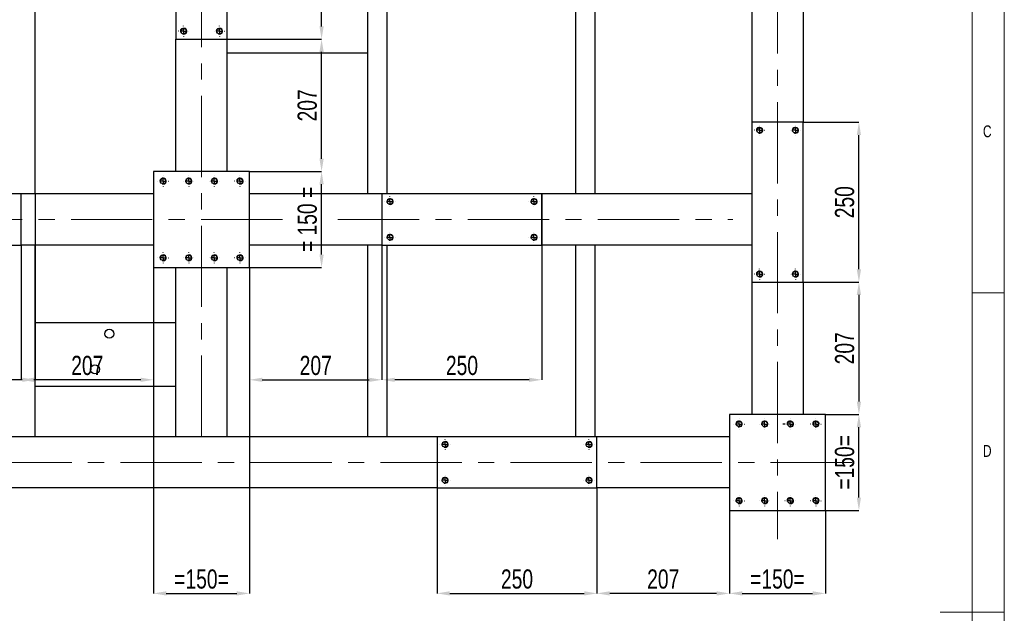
# Model space of a CAD drawing. Header units: millimetres. Extents: x 5 to 3649, y 4 to 418.
# Tile 79 of 105: x 2880 to 3034, y 212 to 305. Entities that reach past the tile are written whole.
import ezdxf

# ---------------------------------------------------------------- set-up
doc = ezdxf.new("R2010")
doc.units = ezdxf.units.MM
doc.header["$PDSIZE"] = -1
doc.linetypes.add('CENTERX2', pattern=[20.32, 12.7, -2.54, 2.54, -2.54])
for name, color, linetype in [('COTES', 1, 'Continuous'), ('NOTES', 6, 'Continuous'), ('TRAIT-FINS', 9, 'Continuous'), ('TRAIT-MIXTES', 3, 'CENTERX2')]:
    doc.layers.add(name, color=color, linetype=linetype)
doc.layers.add('TRAIT-FORT', color=4, linetype='Continuous', lineweight=25)
doc.styles.add('SLDTEXTSTYLE0', font='TXT', dxfattribs={"width": 0.75})
doc.dimstyles.new('SLDDIMSTYLE0', dxfattribs={"dimtxt": 3, "dimasz": 2, "dimexe": 0, "dimexo": 0.0625, "dimgap": 0.75, "dimtad": 1, "dimdec": 0, "dimlfac": 10, "dimrnd": 1e-09, "dimzin": 12, "dimdsep": 46, "dimtxsty": 'SLDTEXTSTYLE0', "dimsah": 1, "dimcen": 0.09, "dimadec": 0, "dimazin": 3, "dimtfac": 1, "dimtdec": 0, "dimtofl": 0, "dimtmove": 0, "dimatfit": 3, "dimfxl": 1, "dimfrac": 2, "dimtolj": 1, "dimtzin": 12, "dimarcsym": 0})

# ---------------------------------------------------------------- blocks, each defined once
blk = doc.blocks.new('*D2319')
at = {"layer": 'COTES', "color": 0, "lineweight": -2, "transparency": 16777216}
for p, q in [((2945.52, 231.8), (2945.52, 215.37)), ((2970.52, 231.8), (2970.52, 215.37)), ((2947.52, 215.37), (2968.52, 215.37))]:
    blk.add_line(p, q, dxfattribs=at)
at = {"layer": 'COTES', "color": 0, "transparency": 16777216}
for points in [[(2947.52, 215.7), (2947.52, 215.03), (2945.52, 215.37)], [(2968.52, 215.7), (2968.52, 215.03), (2970.52, 215.37)]]:
    blk.add_solid(points, dxfattribs=at)
at = {"layer": 'Defpoints', "color": 0, "transparency": 16777216}
for p in [(2945.52, 231.86), (2970.52, 231.86), (2970.52, 215.37)]:
    blk.add_point(p, dxfattribs=at)
at = {"layer": 'COTES', "color": 0, "transparency": 16777216, "insert": (2958.02, 219.12), "char_height": 3, "attachment_point": 2, "style": 'SLDTEXTSTYLE0'}
blk.add_mtext('\\A1;250', dxfattribs=at)
blk = doc.blocks.new('*D2320')
at = {"layer": 'COTES', "color": 0, "lineweight": -2, "transparency": 16777216}
for p, q in [((2991.22, 228.3), (2991.22, 215.37)), ((3006.22, 228.3), (3006.22, 215.37)), ((2993.22, 215.37), (3004.22, 215.37))]:
    blk.add_line(p, q, dxfattribs=at)
at = {"layer": 'COTES', "color": 0, "transparency": 16777216}
for points in [[(2993.22, 215.7), (2993.22, 215.03), (2991.22, 215.37)], [(3004.22, 215.7), (3004.22, 215.03), (3006.22, 215.37)]]:
    blk.add_solid(points, dxfattribs=at)
at = {"layer": 'Defpoints', "color": 0, "transparency": 16777216}
for p in [(2991.22, 228.36), (3006.22, 228.36), (3006.22, 215.37)]:
    blk.add_point(p, dxfattribs=at)
at = {"layer": 'COTES', "color": 0, "transparency": 16777216, "insert": (2998.72, 219.12), "char_height": 3, "attachment_point": 2, "style": 'SLDTEXTSTYLE0'}
blk.add_mtext('\\A1;=150=', dxfattribs=at)
blk = doc.blocks.new('*D2321')
at = {"layer": 'COTES', "color": 0, "lineweight": -2, "transparency": 16777216}
for p, q in [((2970.52, 231.8), (2970.52, 215.37)), ((2991.22, 228.3), (2991.22, 215.37)), ((2989.22, 215.37), (2972.52, 215.37))]:
    blk.add_line(p, q, dxfattribs=at)
at = {"layer": 'COTES', "color": 0, "transparency": 16777216}
for points in [[(2972.52, 215.7), (2972.52, 215.03), (2970.52, 215.37)], [(2989.22, 215.7), (2989.22, 215.03), (2991.22, 215.37)]]:
    blk.add_solid(points, dxfattribs=at)
at = {"layer": 'Defpoints', "color": 0, "transparency": 16777216}
for p in [(2970.52, 231.86), (2991.22, 228.36), (2970.52, 215.37)]:
    blk.add_point(p, dxfattribs=at)
at = {"layer": 'COTES', "color": 0, "transparency": 16777216, "insert": (2980.87, 219.12), "char_height": 3, "attachment_point": 2, "style": 'SLDTEXTSTYLE0'}
blk.add_mtext('\\A1;207', dxfattribs=at)
blk = doc.blocks.new('*D2322')
at = {"layer": 'COTES', "color": 0, "lineweight": -2, "transparency": 16777216}
for p, q in [((3002.78, 289.06), (3011.45, 289.06)), ((3011.45, 266.06), (3011.45, 287.06)), ((3002.78, 264.06), (3011.45, 264.06))]:
    blk.add_line(p, q, dxfattribs=at)
at = {"layer": 'COTES', "color": 0, "transparency": 16777216}
for points in [[(3011.11, 287.06), (3011.78, 287.06), (3011.45, 289.06)], [(3011.11, 266.06), (3011.78, 266.06), (3011.45, 264.06)]]:
    blk.add_solid(points, dxfattribs=at)
at = {"layer": 'Defpoints', "color": 0, "transparency": 16777216}
for p in [(3002.72, 289.06), (3011.45, 289.06), (3002.72, 264.06)]:
    blk.add_point(p, dxfattribs=at)
at = {"layer": 'COTES', "color": 0, "transparency": 16777216, "insert": (3007.7, 276.56), "char_height": 3, "attachment_point": 2, "rotation": 90, "style": 'SLDTEXTSTYLE0'}
blk.add_mtext('\\A1;250', dxfattribs=at)
blk = doc.blocks.new('*D2323')
at = {"layer": 'COTES', "color": 0, "lineweight": -2, "transparency": 16777216}
for p, q in [((3006.28, 243.36), (3011.45, 243.36)), ((3011.45, 230.36), (3011.45, 241.36)), ((3006.28, 228.36), (3011.45, 228.36))]:
    blk.add_line(p, q, dxfattribs=at)
at = {"layer": 'COTES', "color": 0, "transparency": 16777216}
for points in [[(3011.11, 241.36), (3011.78, 241.36), (3011.45, 243.36)], [(3011.11, 230.36), (3011.78, 230.36), (3011.45, 228.36)]]:
    blk.add_solid(points, dxfattribs=at)
at = {"layer": 'Defpoints', "color": 0, "transparency": 16777216}
for p in [(3006.22, 243.36), (3011.45, 243.36), (3006.22, 228.36)]:
    blk.add_point(p, dxfattribs=at)
at = {"layer": 'COTES', "color": 0, "transparency": 16777216, "insert": (3007.7, 235.86), "char_height": 3, "attachment_point": 2, "rotation": 90, "style": 'SLDTEXTSTYLE0'}
blk.add_mtext('\\A1;=150=', dxfattribs=at)
blk = doc.blocks.new('*D2324')
at = {"layer": 'COTES', "color": 0, "lineweight": -2, "transparency": 16777216}
for p, q in [((3002.78, 264.06), (3011.45, 264.06)), ((3011.45, 262.06), (3011.45, 245.36)), ((3006.28, 243.36), (3011.45, 243.36))]:
    blk.add_line(p, q, dxfattribs=at)
at = {"layer": 'COTES', "color": 0, "transparency": 16777216}
for points in [[(3011.11, 262.06), (3011.78, 262.06), (3011.45, 264.06)], [(3011.11, 245.36), (3011.78, 245.36), (3011.45, 243.36)]]:
    blk.add_solid(points, dxfattribs=at)
at = {"layer": 'Defpoints', "color": 0, "transparency": 16777216}
for p in [(3002.72, 264.06), (3006.22, 243.36), (3011.45, 243.36)]:
    blk.add_point(p, dxfattribs=at)
at = {"layer": 'COTES', "color": 0, "transparency": 16777216, "insert": (3007.7, 253.71), "char_height": 3, "attachment_point": 2, "rotation": 90, "style": 'SLDTEXTSTYLE0'}
blk.add_mtext('\\A1;207', dxfattribs=at)
blk = doc.blocks.new('*D2328')
at = {"layer": 'COTES', "color": 0, "lineweight": -2, "transparency": 16777216}
for p, q in [((2855.52, 277.8), (2855.52, 248.78)), ((2882.72, 277.8), (2882.72, 248.78)), ((2880.72, 248.78), (2857.52, 248.78))]:
    blk.add_line(p, q, dxfattribs=at)
at = {"layer": 'COTES', "color": 0, "transparency": 16777216}
for points in [[(2857.52, 249.11), (2857.52, 248.45), (2855.52, 248.78)], [(2880.72, 249.11), (2880.72, 248.45), (2882.72, 248.78)]]:
    blk.add_solid(points, dxfattribs=at)
at = {"layer": 'Defpoints', "color": 0, "transparency": 16777216}
for p in [(2855.52, 277.86), (2882.72, 277.86), (2855.52, 248.78)]:
    blk.add_point(p, dxfattribs=at)
at = {"layer": 'COTES', "color": 0, "transparency": 16777216, "insert": (2869.12, 252.53), "char_height": 3, "attachment_point": 2, "style": 'SLDTEXTSTYLE0'}
blk.add_mtext('\\A1;272', dxfattribs=at)
blk = doc.blocks.new('*D2329')
at = {"layer": 'COTES', "color": 0, "lineweight": -2, "transparency": 16777216}
for p, q in [((2936.92, 277.8), (2936.92, 248.78)), ((2961.92, 277.8), (2961.92, 248.78)), ((2959.92, 248.78), (2938.92, 248.78))]:
    blk.add_line(p, q, dxfattribs=at)
at = {"layer": 'COTES', "color": 0, "transparency": 16777216}
for points in [[(2938.92, 249.11), (2938.92, 248.45), (2936.92, 248.78)], [(2959.92, 249.11), (2959.92, 248.45), (2961.92, 248.78)]]:
    blk.add_solid(points, dxfattribs=at)
at = {"layer": 'Defpoints', "color": 0, "transparency": 16777216}
for p in [(2936.92, 277.86), (2961.92, 277.86), (2936.92, 248.78)]:
    blk.add_point(p, dxfattribs=at)
at = {"layer": 'COTES', "color": 0, "transparency": 16777216, "insert": (2949.42, 252.53), "char_height": 3, "attachment_point": 2, "style": 'SLDTEXTSTYLE0'}
blk.add_mtext('\\A1;250', dxfattribs=at)
blk = doc.blocks.new('*D2330')
at = {"layer": 'COTES', "color": 0, "lineweight": -2, "transparency": 16777216}
for p, q in [((2880.52, 269.8), (2880.52, 248.78)), ((2901.22, 266.3), (2901.22, 248.78)), ((2899.22, 248.78), (2882.52, 248.78))]:
    blk.add_line(p, q, dxfattribs=at)
at = {"layer": 'COTES', "color": 0, "transparency": 16777216}
for points in [[(2882.52, 249.11), (2882.52, 248.45), (2880.52, 248.78)], [(2899.22, 249.11), (2899.22, 248.45), (2901.22, 248.78)]]:
    blk.add_solid(points, dxfattribs=at)
at = {"layer": 'Defpoints', "color": 0, "transparency": 16777216}
for p in [(2880.52, 269.86), (2901.22, 266.36), (2880.52, 248.78)]:
    blk.add_point(p, dxfattribs=at)
at = {"layer": 'COTES', "color": 0, "transparency": 16777216, "insert": (2890.87, 252.53), "char_height": 3, "attachment_point": 2, "style": 'SLDTEXTSTYLE0'}
blk.add_mtext('\\A1;207', dxfattribs=at)
blk = doc.blocks.new('*D2331')
at = {"layer": 'COTES', "color": 0, "lineweight": -2, "transparency": 16777216}
for p, q in [((2936.92, 269.8), (2936.92, 248.78)), ((2916.22, 266.3), (2916.22, 248.78)), ((2918.22, 248.78), (2934.92, 248.78))]:
    blk.add_line(p, q, dxfattribs=at)
at = {"layer": 'COTES', "color": 0, "transparency": 16777216}
for points in [[(2918.22, 249.11), (2918.22, 248.45), (2916.22, 248.78)], [(2934.92, 249.11), (2934.92, 248.45), (2936.92, 248.78)]]:
    blk.add_solid(points, dxfattribs=at)
at = {"layer": 'Defpoints', "color": 0, "transparency": 16777216}
for p in [(2936.92, 269.86), (2916.22, 266.36), (2936.92, 248.78)]:
    blk.add_point(p, dxfattribs=at)
at = {"layer": 'COTES', "color": 0, "transparency": 16777216, "insert": (2926.57, 252.53), "char_height": 3, "attachment_point": 2, "style": 'SLDTEXTSTYLE0'}
blk.add_mtext('\\A1;207', dxfattribs=at)
blk = doc.blocks.new('*D2332')
at = {"layer": 'COTES', "color": 0, "lineweight": -2, "transparency": 16777216}
for p, q in [((2901.22, 266.3), (2901.22, 215.37)), ((2916.22, 266.3), (2916.22, 215.37)), ((2903.22, 215.37), (2914.22, 215.37))]:
    blk.add_line(p, q, dxfattribs=at)
at = {"layer": 'COTES', "color": 0, "transparency": 16777216}
for points in [[(2903.22, 215.7), (2903.22, 215.03), (2901.22, 215.37)], [(2914.22, 215.7), (2914.22, 215.03), (2916.22, 215.37)]]:
    blk.add_solid(points, dxfattribs=at)
at = {"layer": 'Defpoints', "color": 0, "transparency": 16777216}
for p in [(2901.22, 266.36), (2916.22, 266.36), (2916.22, 215.37)]:
    blk.add_point(p, dxfattribs=at)
at = {"layer": 'COTES', "color": 0, "transparency": 16777216, "insert": (2908.72, 219.12), "char_height": 3, "attachment_point": 2, "style": 'SLDTEXTSTYLE0'}
blk.add_mtext('\\A1;=150=', dxfattribs=at)
blk = doc.blocks.new('*D2333')
at = {"layer": 'COTES', "color": 0, "lineweight": -2, "transparency": 16777216}
for p, q in [((2916.28, 281.36), (2927.48, 281.36)), ((2927.48, 268.36), (2927.48, 279.36)), ((2916.28, 266.36), (2927.48, 266.36))]:
    blk.add_line(p, q, dxfattribs=at)
at = {"layer": 'COTES', "color": 0, "transparency": 16777216}
for points in [[(2927.15, 279.36), (2927.82, 279.36), (2927.48, 281.36)], [(2927.15, 268.36), (2927.82, 268.36), (2927.48, 266.36)]]:
    blk.add_solid(points, dxfattribs=at)
at = {"layer": 'Defpoints', "color": 0, "transparency": 16777216}
for p in [(2916.22, 281.36), (2927.48, 281.36), (2916.22, 266.36)]:
    blk.add_point(p, dxfattribs=at)
at = {"layer": 'COTES', "color": 0, "transparency": 16777216, "insert": (2923.73, 273.86), "char_height": 3, "attachment_point": 2, "rotation": 90, "style": 'SLDTEXTSTYLE0'}
blk.add_mtext('\\A1;= 150 =', dxfattribs=at)
blk = doc.blocks.new('*D2334')
at = {"layer": 'COTES', "color": 0, "lineweight": -2, "transparency": 16777216}
for p, q in [((2912.78, 327.06), (2927.48, 327.06)), ((2927.48, 304.06), (2927.48, 325.06)), ((2912.78, 302.06), (2927.48, 302.06))]:
    blk.add_line(p, q, dxfattribs=at)
at = {"layer": 'COTES', "color": 0, "transparency": 16777216}
for points in [[(2927.15, 325.06), (2927.82, 325.06), (2927.48, 327.06)], [(2927.15, 304.06), (2927.82, 304.06), (2927.48, 302.06)]]:
    blk.add_solid(points, dxfattribs=at)
at = {"layer": 'Defpoints', "color": 0, "transparency": 16777216}
for p in [(2912.72, 327.06), (2927.48, 327.06), (2912.72, 302.06)]:
    blk.add_point(p, dxfattribs=at)
at = {"layer": 'COTES', "color": 0, "transparency": 16777216, "insert": (2923.73, 314.56), "char_height": 3, "attachment_point": 2, "rotation": 90, "style": 'SLDTEXTSTYLE0'}
blk.add_mtext('\\A1;250', dxfattribs=at)
blk = doc.blocks.new('*D2335')
at = {"layer": 'COTES', "color": 0, "lineweight": -2, "transparency": 16777216}
for p, q in [((2912.78, 302.06), (2927.48, 302.06)), ((2927.48, 283.36), (2927.48, 300.06)), ((2916.28, 281.36), (2927.48, 281.36))]:
    blk.add_line(p, q, dxfattribs=at)
at = {"layer": 'COTES', "color": 0, "transparency": 16777216}
for points in [[(2927.15, 300.06), (2927.82, 300.06), (2927.48, 302.06)], [(2927.15, 283.36), (2927.82, 283.36), (2927.48, 281.36)]]:
    blk.add_solid(points, dxfattribs=at)
at = {"layer": 'Defpoints', "color": 0, "transparency": 16777216}
for p in [(2912.72, 302.06), (2927.48, 302.06), (2916.22, 281.36)]:
    blk.add_point(p, dxfattribs=at)
at = {"layer": 'COTES', "color": 0, "transparency": 16777216, "insert": (2923.73, 291.71), "char_height": 3, "attachment_point": 2, "rotation": 90, "style": 'SLDTEXTSTYLE0'}
blk.add_mtext('\\A1;207', dxfattribs=at)
blk = doc.blocks.new('SW_CENTERMARKSYMBOL_434')
at = {"layer": 'TRAIT-MIXTES', "color": 0}
for p, q in [((-0.8, 0), (-0.825, 0)), ((0, 0), (-0.4, 0)), ((0, 0.8), (0, 0.825)), ((0, 0), (0, 0.4)), ((0, 0), (0, -0.4)), ((0, 0), (0.4, 0)), ((0.8, 0), (0.825, 0)), ((0, -0.8), (0, -0.825))]:
    blk.add_line(p, q, dxfattribs=at)
blk = doc.blocks.new('SW_CENTERMARKSYMBOL_435')
at = {"layer": 'TRAIT-MIXTES', "color": 0}
for p, q in [((-0.8, 0), (-0.825, 0)), ((0, 0), (-0.4, 0)), ((0, 0.8), (0, 0.825)), ((0, 0), (0, 0.4)), ((0, 0), (0, -0.4)), ((0, 0), (0.4, 0)), ((0.8, 0), (0.825, 0)), ((0, -0.8), (0, -0.825))]:
    blk.add_line(p, q, dxfattribs=at)
blk = doc.blocks.new('SW_CENTERMARKSYMBOL_436')
at = {"layer": 'TRAIT-MIXTES', "color": 0}
for p, q in [((-0.8, 0), (-0.825, 0)), ((0, 0), (-0.4, 0)), ((0, 0.8), (0, 0.825)), ((0, 0), (0, 0.4)), ((0, 0), (0, -0.4)), ((0, 0), (0.4, 0)), ((0.8, 0), (0.825, 0)), ((0, -0.8), (0, -0.825))]:
    blk.add_line(p, q, dxfattribs=at)
blk = doc.blocks.new('SW_CENTERMARKSYMBOL_437')
at = {"layer": 'TRAIT-MIXTES', "color": 0}
for p, q in [((-0.8, 0), (-0.825, 0)), ((0, 0), (-0.4, 0)), ((0, 0.8), (0, 0.825)), ((0, 0), (0, 0.4)), ((0, 0), (0, -0.4)), ((0, 0), (0.4, 0)), ((0.8, 0), (0.825, 0)), ((0, -0.8), (0, -0.825))]:
    blk.add_line(p, q, dxfattribs=at)
blk = doc.blocks.new('SW_CENTERMARKSYMBOL_446')
at = {"layer": 'TRAIT-MIXTES', "color": 0}
for p, q in [((-0.8, 0), (-0.825, 0)), ((0, 0), (-0.4, 0)), ((0, 0.8), (0, 0.825)), ((0, 0), (0, 0.4)), ((0, 0), (0, -0.4)), ((0, 0), (0.4, 0)), ((0.8, 0), (0.825, 0)), ((0, -0.8), (0, -0.825))]:
    blk.add_line(p, q, dxfattribs=at)
blk = doc.blocks.new('SW_CENTERMARKSYMBOL_447')
at = {"layer": 'TRAIT-MIXTES', "color": 0}
for p, q in [((-0.8, 0), (-0.825, 0)), ((0, 0), (-0.4, 0)), ((0, 0.8), (0, 0.825)), ((0, 0), (0, 0.4)), ((0, 0), (0, -0.4)), ((0, 0), (0.4, 0)), ((0.8, 0), (0.825, 0)), ((0, -0.8), (0, -0.825))]:
    blk.add_line(p, q, dxfattribs=at)
blk = doc.blocks.new('SW_CENTERMARKSYMBOL_448')
at = {"layer": 'TRAIT-MIXTES', "color": 0}
for p, q in [((-0.8, 0), (-1.16, 0)), ((0, 0), (-0.4, 0)), ((0, 0.8), (0, 0.82)), ((0, 0), (0, 0.4)), ((0, 0), (0, -0.4)), ((0, 0), (0.4, 0)), ((0.8, 0), (0.82, 0)), ((0, -0.8), (0, -0.82))]:
    blk.add_line(p, q, dxfattribs=at)
blk = doc.blocks.new('SW_CENTERMARKSYMBOL_449')
at = {"layer": 'TRAIT-MIXTES', "color": 0}
for p, q in [((-0.8, 0), (-0.825, 0)), ((0, 0), (-0.4, 0)), ((0, 0.8), (0, 0.825)), ((0, 0), (0, 0.4)), ((0, 0), (0, -0.4)), ((0, 0), (0.4, 0)), ((0.8, 0), (0.825, 0)), ((0, -0.8), (0, -0.825))]:
    blk.add_line(p, q, dxfattribs=at)
blk = doc.blocks.new('SW_CENTERMARKSYMBOL_450')
at = {"layer": 'TRAIT-MIXTES', "color": 0}
for p, q in [((-0.8, 0), (-0.825, 0)), ((0, 0), (-0.4, 0)), ((0, 0.8), (0, 0.825)), ((0, 0), (0, 0.4)), ((0, 0), (0, -0.4)), ((0, 0), (0.4, 0)), ((0.8, 0), (0.825, 0)), ((0, -0.8), (0, -0.825))]:
    blk.add_line(p, q, dxfattribs=at)
blk = doc.blocks.new('SW_CENTERMARKSYMBOL_451')
at = {"layer": 'TRAIT-MIXTES', "color": 0}
for p, q in [((-0.8, 0), (-0.825, 0)), ((0, 0), (-0.4, 0)), ((0, 0.8), (0, 0.825)), ((0, 0), (0, 0.4)), ((0, 0), (0, -0.4)), ((0, 0), (0.4, 0)), ((0.8, 0), (0.825, 0)), ((0, -0.8), (0, -0.825))]:
    blk.add_line(p, q, dxfattribs=at)
blk = doc.blocks.new('SW_CENTERMARKSYMBOL_452')
at = {"layer": 'TRAIT-MIXTES', "color": 0}
for p, q in [((-0.8, 0), (-0.825, 0)), ((0, 0), (-0.4, 0)), ((0, 0.8), (0, 0.825)), ((0, 0), (0, 0.4)), ((0, 0), (0, -0.4)), ((0, 0), (0.4, 0)), ((0.8, 0), (0.825, 0)), ((0, -0.8), (0, -0.825))]:
    blk.add_line(p, q, dxfattribs=at)
blk = doc.blocks.new('SW_CENTERMARKSYMBOL_453')
at = {"layer": 'TRAIT-MIXTES', "color": 0}
for p, q in [((-0.8, 0), (-0.825, 0)), ((0, 0), (-0.4, 0)), ((0, 0.8), (0, 0.825)), ((0, 0), (0, 0.4)), ((0, 0), (0, -0.4)), ((0, 0), (0.4, 0)), ((0.8, 0), (0.825, 0)), ((0, -0.8), (0, -0.825))]:
    blk.add_line(p, q, dxfattribs=at)
blk = doc.blocks.new('SW_CENTERMARKSYMBOL_460')
at = {"layer": 'TRAIT-MIXTES', "color": 0}
for p, q in [((-0.8, 0), (-0.825, 0)), ((0, 0), (-0.4, 0)), ((0, 0.8), (0, 0.825)), ((0, 0), (0, 0.4)), ((0, 0), (0, -0.4)), ((0, 0), (0.4, 0)), ((0.8, 0), (0.825, 0)), ((0, -0.8), (0, -0.825))]:
    blk.add_line(p, q, dxfattribs=at)
blk = doc.blocks.new('SW_CENTERMARKSYMBOL_461')
at = {"layer": 'TRAIT-MIXTES', "color": 0}
for p, q in [((-0.8, 0), (-0.825, 0)), ((0, 0), (-0.4, 0)), ((0, 0.8), (0, 0.825)), ((0, 0), (0, 0.4)), ((0, 0), (0, -0.4)), ((0, 0), (0.4, 0)), ((0.8, 0), (0.825, 0)), ((0, -0.8), (0, -0.825))]:
    blk.add_line(p, q, dxfattribs=at)
blk = doc.blocks.new('SW_CENTERMARKSYMBOL_462')
at = {"layer": 'TRAIT-MIXTES', "color": 0}
for p, q in [((-0.8, 0), (-0.825, 0)), ((0, 0), (-0.4, 0)), ((0, 0.8), (0, 0.825)), ((0, 0), (0, 0.4)), ((0, 0), (0, -0.4)), ((0, 0), (0.4, 0)), ((0.8, 0), (0.825, 0)), ((0, -0.8), (0, -0.825))]:
    blk.add_line(p, q, dxfattribs=at)
blk = doc.blocks.new('SW_CENTERMARKSYMBOL_463')
at = {"layer": 'TRAIT-MIXTES', "color": 0}
for p, q in [((-0.8, 0), (-0.825, 0)), ((0, 0), (-0.4, 0)), ((0, 0.8), (0, 0.825)), ((0, 0), (0, 0.4)), ((0, 0), (0, -0.4)), ((0, 0), (0.4, 0)), ((0.8, 0), (0.825, 0)), ((0, -0.8), (0, -0.825))]:
    blk.add_line(p, q, dxfattribs=at)
blk = doc.blocks.new('SW_CENTERMARKSYMBOL_464')
at = {"layer": 'TRAIT-MIXTES', "color": 0}
for p, q in [((-0.8, 0), (-0.825, 0)), ((0, 0), (-0.4, 0)), ((0, 0.8), (0, 0.825)), ((0, 0), (0, 0.4)), ((0, 0), (0, -0.4)), ((0, 0), (0.4, 0)), ((0.8, 0), (0.825, 0)), ((0, -0.8), (0, -0.825))]:
    blk.add_line(p, q, dxfattribs=at)
blk = doc.blocks.new('SW_CENTERMARKSYMBOL_465')
at = {"layer": 'TRAIT-MIXTES', "color": 0}
for p, q in [((-0.8, 0), (-0.825, 0)), ((0, 0), (-0.4, 0)), ((0, 0.8), (0, 0.825)), ((0, 0), (0, 0.4)), ((0, 0), (0, -0.4)), ((0, 0), (0.4, 0)), ((0.8, 0), (0.825, 0)), ((0, -0.8), (0, -0.825))]:
    blk.add_line(p, q, dxfattribs=at)
blk = doc.blocks.new('SW_CENTERMARKSYMBOL_466')
at = {"layer": 'TRAIT-MIXTES', "color": 0}
for p, q in [((-0.8, 0), (-0.825, 0)), ((0, 0), (-0.4, 0)), ((0, 0.8), (0, 0.825)), ((0, 0), (0, 0.4)), ((0, 0), (0, -0.4)), ((0, 0), (0.4, 0)), ((0.8, 0), (0.825, 0)), ((0, -0.8), (0, -0.825))]:
    blk.add_line(p, q, dxfattribs=at)
blk = doc.blocks.new('SW_CENTERMARKSYMBOL_467')
at = {"layer": 'TRAIT-MIXTES', "color": 0}
for p, q in [((-0.8, 0), (-0.825, 0)), ((0, 0), (-0.4, 0)), ((0, 0.8), (0, 0.825)), ((0, 0), (0, 0.4)), ((0, 0), (0, -0.4)), ((0, 0), (0.4, 0)), ((0.8, 0), (0.825, 0)), ((0, -0.8), (0, -0.825))]:
    blk.add_line(p, q, dxfattribs=at)
blk = doc.blocks.new('SW_CENTERMARKSYMBOL_480')
at = {"layer": 'TRAIT-MIXTES', "color": 0}
for p, q in [((-0.8, 0), (-0.825, 0)), ((0, 0), (-0.4, 0)), ((0, 0.8), (0, 0.825)), ((0, 0), (0, 0.4)), ((0, 0), (0, -0.4)), ((0, 0), (0.4, 0)), ((0.8, 0), (0.825, 0)), ((0, -0.8), (0, -0.825))]:
    blk.add_line(p, q, dxfattribs=at)
blk = doc.blocks.new('SW_CENTERMARKSYMBOL_481')
at = {"layer": 'TRAIT-MIXTES', "color": 0}
for p, q in [((-0.8, 0), (-0.825, 0)), ((0, 0), (-0.4, 0)), ((0, 0.8), (0, 0.825)), ((0, 0), (0, 0.4)), ((0, 0), (0, -0.4)), ((0, 0), (0.4, 0)), ((0.8, 0), (0.825, 0)), ((0, -0.8), (0, -0.825))]:
    blk.add_line(p, q, dxfattribs=at)
blk = doc.blocks.new('SW_CENTERMARKSYMBOL_482')
at = {"layer": 'TRAIT-MIXTES', "color": 0}
for p, q in [((-0.8, 0), (-0.825, 0)), ((0, 0), (-0.4, 0)), ((0, 0.8), (0, 0.825)), ((0, 0), (0, 0.4)), ((0, 0), (0, -0.4)), ((0, 0), (0.4, 0)), ((0.8, 0), (0.825, 0)), ((0, -0.8), (0, -0.825))]:
    blk.add_line(p, q, dxfattribs=at)
blk = doc.blocks.new('SW_CENTERMARKSYMBOL_483')
at = {"layer": 'TRAIT-MIXTES', "color": 0}
for p, q in [((-0.8, 0), (-0.825, 0)), ((0, 0), (-0.4, 0)), ((0, 0.8), (0, 0.825)), ((0, 0), (0, 0.4)), ((0, 0), (0, -0.4)), ((0, 0), (0.4, 0)), ((0.8, 0), (0.825, 0)), ((0, -0.8), (0, -0.825))]:
    blk.add_line(p, q, dxfattribs=at)
blk = doc.blocks.new('SW_CENTERMARKSYMBOL_484')
at = {"layer": 'TRAIT-MIXTES', "color": 0}
for p, q in [((-0.8, 0), (-0.825, 0)), ((0, 0), (-0.4, 0)), ((0, 0.8), (0, 0.825)), ((0, 0), (0, 0.4)), ((0, 0), (0, -0.4)), ((0, 0), (0.4, 0)), ((0.8, 0), (0.825, 0)), ((0, -0.8), (0, -0.825))]:
    blk.add_line(p, q, dxfattribs=at)
blk = doc.blocks.new('SW_CENTERMARKSYMBOL_485')
at = {"layer": 'TRAIT-MIXTES', "color": 0}
for p, q in [((-0.8, 0), (-0.825, 0)), ((0, 0), (-0.4, 0)), ((0, 0.8), (0, 0.825)), ((0, 0), (0, 0.4)), ((0, 0), (0, -0.4)), ((0, 0), (0.4, 0)), ((0.8, 0), (0.825, 0)), ((0, -0.8), (0, -0.825))]:
    blk.add_line(p, q, dxfattribs=at)
blk = doc.blocks.new('SW_CENTERMARKSYMBOL_486')
at = {"layer": 'TRAIT-MIXTES', "color": 0}
for p, q in [((-0.8, 0), (-0.825, 0)), ((0, 0), (-0.4, 0)), ((0, 0.8), (0, 0.825)), ((0, 0), (0, 0.4)), ((0, 0), (0, -0.4)), ((0, 0), (0.4, 0)), ((0.8, 0), (0.825, 0)), ((0, -0.8), (0, -0.825))]:
    blk.add_line(p, q, dxfattribs=at)
blk = doc.blocks.new('SW_CENTERMARKSYMBOL_487')
at = {"layer": 'TRAIT-MIXTES', "color": 0}
for p, q in [((-0.8, 0), (-0.825, 0)), ((0, 0), (-0.4, 0)), ((0, 0.8), (0, 0.825)), ((0, 0), (0, 0.4)), ((0, 0), (0, -0.4)), ((0, 0), (0.4, 0)), ((0.8, 0), (0.825, 0)), ((0, -0.8), (0, -0.825))]:
    blk.add_line(p, q, dxfattribs=at)
blk = doc.blocks.new('SW_CENTERMARKSYMBOL_490')
at = {"layer": 'TRAIT-MIXTES', "color": 0}
for p, q in [((-0.8, 0), (-0.825, 0)), ((0, 0), (-0.4, 0)), ((0, 0.8), (0, 0.825)), ((0, 0), (0, 0.4)), ((0, 0), (0, -0.4)), ((0, 0), (0.4, 0)), ((0.8, 0), (0.825, 0)), ((0, -0.8), (0, -0.825))]:
    blk.add_line(p, q, dxfattribs=at)
blk = doc.blocks.new('SW_CENTERMARKSYMBOL_491')
at = {"layer": 'TRAIT-MIXTES', "color": 0}
for p, q in [((-0.8, 0), (-0.825, 0)), ((0, 0), (-0.4, 0)), ((0, 0.8), (0, 0.825)), ((0, 0), (0, 0.4)), ((0, 0), (0, -0.4)), ((0, 0), (0.4, 0)), ((0.8, 0), (0.825, 0)), ((0, -0.8), (0, -0.825))]:
    blk.add_line(p, q, dxfattribs=at)

msp = doc.modelspace()

# ---------------------------------------------------------------- linework, layer by layer
at = {"lineweight": 18}
for p, q in [((3034.168374, 7.4089), (3034.168374, 417.4089)), ((3029.168374, 12.4089), (3029.168374, 412.4089)), ((3029.168374, 262.4089), (3034.168374, 262.4089)), ((3034.168374, 212.4089), (3024.168374, 212.4089))]:
    msp.add_line(p, q, dxfattribs=at)
at = {"layer": 'TRAIT-FINS', "lineweight": 18}
for centre in [(2905.920541, 303.31089), (2911.520541, 303.31089), (2995.920541, 287.81089), (3001.520541, 287.81089), (2902.720541, 279.86089), (2906.720541, 279.86089), (2910.720541, 279.86089), (2914.720541, 279.86089), (2938.170541, 276.66089), (2960.670541, 276.66089), (2938.170541, 271.06089), (2960.670541, 271.06089), (2902.720541, 267.86089), (2906.720541, 267.86089), (2910.720541, 267.86089), (2914.720541, 267.86089), (2995.920541, 265.31089), (3001.520541, 265.31089), (2992.720541, 241.86089), (2996.720541, 241.86089), (3000.720541, 241.86089), (3004.720541, 241.86089), (2946.770541, 238.66089), (2969.270541, 238.66089), (2946.770541, 233.06089), (2969.270541, 233.06089), (2992.720541, 229.86089), (2996.720541, 229.86089), (3000.720541, 229.86089), (3004.720541, 229.86089)]:
    msp.add_arc(centre, 0.5, 255, 195, dxfattribs=at)
at = {"layer": 'TRAIT-FORT', "lineweight": 25}
for p, q in [((3002.720541, 369.86089), (3002.720541, 289.06089)), ((2882.720573, 277.86089), (2882.720573, 361.86089)), ((2934.720541, 277.86089), (2934.720541, 361.86089)), ((2937.720541, 277.86089), (2937.720541, 361.86089)), ((2967.220541, 277.86089), (2967.220541, 361.86089)), ((2970.220541, 277.86089), (2970.220541, 361.86089)), ((2994.720541, 361.86089), (2994.720541, 289.06089)), ((2904.720541, 327.06089), (2904.720541, 302.06089)), ((2912.720541, 302.06089), (2912.720541, 327.06089)), ((2904.720541, 281.36089), (2904.720541, 302.06089)), ((2904.720541, 302.06089), (2912.720541, 302.06089)), ((2912.720541, 281.36089), (2912.720541, 302.06089)), ((2934.720541, 299.86089), (2912.720541, 299.86089)), ((2994.720541, 289.06089), (2994.720541, 264.06089)), ((3002.720541, 289.06089), (2994.720541, 289.06089)), ((3002.720541, 264.06089), (3002.720541, 289.06089)), ((2916.220541, 281.36089), (2901.220541, 281.36089)), ((2901.220541, 281.36089), (2901.220541, 266.36089)), ((2916.220541, 266.36089), (2916.220541, 281.36089)), ((2880.520541, 277.86089), (2855.520541, 277.86089)), ((2901.220541, 277.86089), (2880.520541, 277.86089)), ((2880.520541, 269.86089), (2880.520541, 277.86089)), ((2936.920541, 277.86089), (2916.220541, 277.86089)), ((2961.920541, 277.86089), (2936.920541, 277.86089)), ((2936.920541, 277.86089), (2936.920541, 269.86089)), ((2994.720541, 277.86089), (2961.920541, 277.86089)), ((2961.920541, 269.86089), (2961.920541, 277.86089)), ((2855.520541, 269.86089), (2880.520541, 269.86089)), ((2901.220541, 269.86089), (2880.520541, 269.86089)), ((2882.720573, 239.86089), (2882.720573, 269.86089)), ((2936.920541, 269.86089), (2916.220541, 269.86089)), ((2934.720541, 239.86089), (2934.720541, 269.86089)), ((2936.920541, 269.86089), (2961.920541, 269.86089)), ((2937.720541, 239.86089), (2937.720541, 269.86089)), ((2994.720541, 269.86089), (2961.920541, 269.86089)), ((2967.220541, 239.86089), (2967.220541, 269.86089)), ((2970.220541, 239.86089), (2970.220541, 269.86089)), ((2901.220541, 266.36089), (2916.220541, 266.36089)), ((2904.720541, 239.86089), (2904.720541, 266.36089)), ((2912.720541, 239.86089), (2912.720541, 266.36089)), ((2994.720541, 264.06089), (2994.720541, 243.36089)), ((2994.720541, 264.06089), (3002.720541, 264.06089)), ((3002.720541, 264.06089), (3002.720541, 243.36089)), ((2882.720573, 257.719533), (2904.720541, 257.719533)), ((2904.720541, 247.719533), (2882.720573, 247.719533)), ((3006.220541, 243.36089), (2991.220541, 243.36089)), ((2991.220541, 243.36089), (2991.220541, 228.36089)), ((3006.220541, 228.36089), (3006.220541, 243.36089)), ((2904.720541, 239.86089), (2861.920541, 239.86089)), ((2905.320541, 239.86089), (2904.720541, 239.86089)), ((2912.120541, 239.86089), (2905.320541, 239.86089)), ((2912.720541, 239.86089), (2912.120541, 239.86089)), ((2945.520541, 239.86089), (2912.720541, 239.86089)), ((2970.520541, 239.86089), (2945.520541, 239.86089)), ((2945.520541, 239.86089), (2945.520541, 231.86089)), ((2991.220541, 239.86089), (2970.520541, 239.86089)), ((2970.520541, 231.86089), (2970.520541, 239.86089)), ((2945.520541, 231.86089), (2861.920541, 231.86089)), ((2945.520541, 231.86089), (2970.520541, 231.86089)), ((2991.220541, 231.86089), (2970.520541, 231.86089)), ((2991.220541, 228.36089), (3006.220541, 228.36089))]:
    msp.add_line(p, q, dxfattribs=at)
for centre, radius in [((2905.920541, 303.31089), 0.425), ((2911.520541, 303.31089), 0.425), ((2995.920541, 287.81089), 0.425), ((3001.520541, 287.81089), 0.425), ((2902.720541, 279.86089), 0.425), ((2906.720541, 279.86089), 0.425), ((2910.720541, 279.86089), 0.425), ((2914.720541, 279.86089), 0.425), ((2938.170541, 276.66089), 0.425), ((2960.670541, 276.66089), 0.425), ((2938.170541, 271.06089), 0.425), ((2960.670541, 271.06089), 0.425), ((2902.720541, 267.86089), 0.425), ((2906.720541, 267.86089), 0.425), ((2910.720541, 267.86089), 0.425), ((2914.720541, 267.86089), 0.425), ((2995.920541, 265.31089), 0.425), ((3001.520541, 265.31089), 0.425), ((2894.307709, 255.980444), 0.7), ((2892.06007, 250.41734), 0.7), ((2992.720541, 241.86089), 0.425), ((2996.720541, 241.86089), 0.425), ((3000.720541, 241.86089), 0.425), ((3004.720541, 241.86089), 0.425), ((2946.770541, 238.66089), 0.425), ((2969.270541, 238.66089), 0.425), ((2946.770541, 233.06089), 0.425), ((2969.270541, 233.06089), 0.425), ((2992.720541, 229.86089), 0.425), ((2996.720541, 229.86089), 0.425), ((3000.720541, 229.86089), 0.425), ((3004.720541, 229.86089), 0.425)]:
    msp.add_circle(centre, radius, dxfattribs=at)
at = {"layer": 'TRAIT-MIXTES', "lineweight": 18}
for p, q in [((2998.720541, 373.487418), (2998.720541, 223.863728)), ((2908.720541, 239.86089), (2908.720541, 361.86089)), ((2921.354239, 273.86089), (2812.720541, 273.86089)), ((2930.023708, 273.86089), (2991.767244, 273.86089)), ((3010.352302, 235.86089), (2796.191609, 235.86089))]:
    msp.add_line(p, q, dxfattribs=at)

# ---------------------------------------------------------------- block references
at = {"layer": 'TRAIT-MIXTES'}
for name, p in [('SW_CENTERMARKSYMBOL_491', (2905.920541, 303.31089)), ('SW_CENTERMARKSYMBOL_490', (2911.520541, 303.31089)), ('SW_CENTERMARKSYMBOL_463', (2995.920541, 287.81089)), ('SW_CENTERMARKSYMBOL_462', (3001.520541, 287.81089)), ('SW_CENTERMARKSYMBOL_487', (2902.720541, 279.86089)), ('SW_CENTERMARKSYMBOL_483', (2906.720541, 279.86089)), ('SW_CENTERMARKSYMBOL_482', (2910.720541, 279.86089)), ('SW_CENTERMARKSYMBOL_484', (2914.720541, 279.86089)), ('SW_CENTERMARKSYMBOL_437', (2938.170541, 276.66089)), ('SW_CENTERMARKSYMBOL_435', (2960.670541, 276.66089)), ('SW_CENTERMARKSYMBOL_436', (2938.170541, 271.06089)), ('SW_CENTERMARKSYMBOL_434', (2960.670541, 271.06089)), ('SW_CENTERMARKSYMBOL_486', (2902.720541, 267.86089)), ('SW_CENTERMARKSYMBOL_480', (2906.720541, 267.86089)), ('SW_CENTERMARKSYMBOL_481', (2910.720541, 267.86089)), ('SW_CENTERMARKSYMBOL_485', (2914.720541, 267.86089)), ('SW_CENTERMARKSYMBOL_461', (2995.920541, 265.31089)), ('SW_CENTERMARKSYMBOL_460', (3001.520541, 265.31089)), ('SW_CENTERMARKSYMBOL_453', (2992.720541, 241.86089)), ('SW_CENTERMARKSYMBOL_449', (2996.720541, 241.86089)), ('SW_CENTERMARKSYMBOL_448', (3000.720541, 241.86089)), ('SW_CENTERMARKSYMBOL_450', (3004.720541, 241.86089)), ('SW_CENTERMARKSYMBOL_467', (2946.770541, 238.66089)), ('SW_CENTERMARKSYMBOL_465', (2969.270541, 238.66089)), ('SW_CENTERMARKSYMBOL_466', (2946.770541, 233.06089)), ('SW_CENTERMARKSYMBOL_464', (2969.270541, 233.06089)), ('SW_CENTERMARKSYMBOL_452', (2992.720541, 229.86089)), ('SW_CENTERMARKSYMBOL_446', (2996.720541, 229.86089)), ('SW_CENTERMARKSYMBOL_447', (3000.720541, 229.86089)), ('SW_CENTERMARKSYMBOL_451', (3004.720541, 229.86089))]:
    msp.add_blockref(name, p, dxfattribs=at)

# ---------------------------------------------------------------- texts
at = {"layer": 'NOTES', "char_height": 1.852083, "attachment_point": 1, "style": 'SLDTEXTSTYLE0'}
for s, insert in [('C', (3030.835056, 288.576917)), ('D', (3030.835056, 238.576917))]:
    msp.add_mtext(s, dxfattribs=dict(at, insert=insert))

# ---------------------------------------------------------------- dimensions: what is measured, and where the dimension line sits
at = {"layer": 'COTES'}
for base, p1, p2, picture, middle in [((2927.483879, 327.06089), (2912.720541, 302.06089), (2912.720541, 327.06089), '*D2334', (2927.483879, 314.56089)), ((2927.483879, 302.06089), (2916.220541, 281.36089), (2912.720541, 302.06089), '*D2335', (2927.483879, 291.71089)), ((3011.446017, 289.06089), (3002.720541, 264.06089), (3002.720541, 289.06089), '*D2322', (3011.446017, 276.56089)), ((3011.446017, 243.36089), (3002.720541, 264.06089), (3006.220541, 243.36089), '*D2324', (3011.446017, 253.71089))]:
    dim = msp.add_linear_dim(base=base, p1=p1, p2=p2, angle=90, dimstyle='SLDDIMSTYLE0', dxfattribs=at)
    dim.commit()
    dim.dimension.update_dxf_attribs({"geometry": picture, "text_midpoint": middle, "dimtype": 160})
for base, p1, p2, text, picture, middle in [((2927.483879, 281.36089), (2916.220541, 266.36089), (2916.220541, 281.36089), '= <> =', '*D2333', (2927.483879, 273.86089)), ((3011.446017, 243.36089), (3006.220541, 228.36089), (3006.220541, 243.36089), '=<>=', '*D2323', (3011.446017, 235.86089))]:
    dim = msp.add_linear_dim(base=base, p1=p1, p2=p2, angle=90, text=text, dimstyle='SLDDIMSTYLE0', dxfattribs=at)
    dim.commit()
    dim.dimension.update_dxf_attribs({"geometry": picture, "text_midpoint": middle, "dimtype": 160})
for base, p1, p2, picture, middle in [((2855.520541, 248.781393), (2882.720573, 277.86089), (2855.520541, 277.86089), '*D2328', (2869.120557, 248.781393)), ((2936.920541, 248.781393), (2961.920541, 277.86089), (2936.920541, 277.86089), '*D2329', (2949.420541, 248.781393)), ((2880.520541, 248.781393), (2901.220541, 266.36089), (2880.520541, 269.86089), '*D2330', (2890.870541, 248.781393)), ((2936.920541, 248.781393), (2916.220541, 266.36089), (2936.920541, 269.86089), '*D2331', (2926.570541, 248.781393)), ((2970.520541, 215.365474), (2945.520541, 231.86089), (2970.520541, 231.86089), '*D2319', (2958.020541, 215.365474)), ((2970.520541, 215.365474), (2991.220541, 228.36089), (2970.520541, 231.86089), '*D2321', (2980.870541, 215.365474))]:
    dim = msp.add_linear_dim(base=base, p1=p1, p2=p2, dimstyle='SLDDIMSTYLE0', dxfattribs=at)
    dim.commit()
    dim.dimension.update_dxf_attribs({"geometry": picture, "text_midpoint": middle, "dimtype": 160})
for base, p1, p2, picture, middle in [((2916.220541, 215.365474), (2901.220541, 266.36089), (2916.220541, 266.36089), '*D2332', (2908.720541, 215.365474)), ((3006.220541, 215.365474), (2991.220541, 228.36089), (3006.220541, 228.36089), '*D2320', (2998.720541, 215.365474))]:
    dim = msp.add_linear_dim(base=base, p1=p1, p2=p2, text='=<>=', dimstyle='SLDDIMSTYLE0', dxfattribs=at)
    dim.commit()
    dim.dimension.update_dxf_attribs({"geometry": picture, "text_midpoint": middle, "dimtype": 160})

doc.saveas('drawing.dxf')
